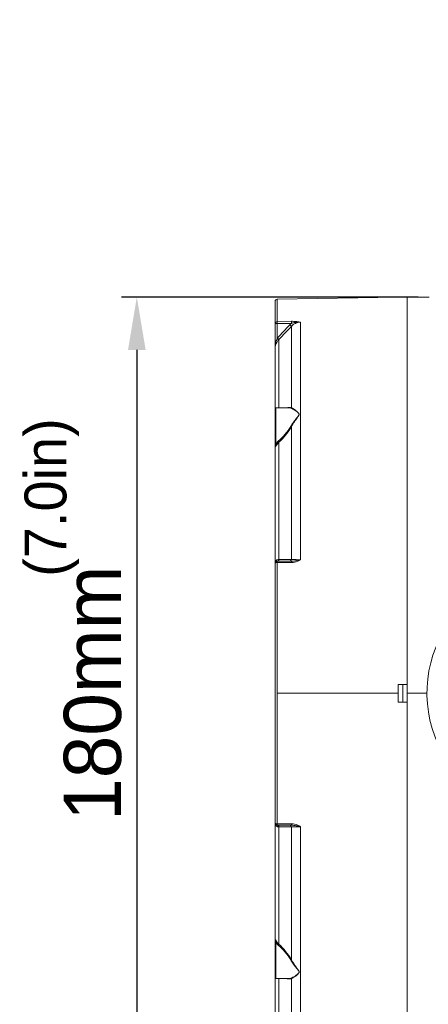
# Model space of a CAD drawing. Header units: millimetres. Extents: x 29035 to 30443, y 1864 to 2860.
# Tile 14 of 55: x 29645 to 29738, y 2417 to 2641. Entities that reach past the tile are written whole.
import ezdxf

# ---------------------------------------------------------------- set-up
doc = ezdxf.new("R2010")
doc.units = ezdxf.units.MM
doc.layers.add('\\M+5CFB8\\M+5CAB5\\M+5CFDF', color=7, linetype='Continuous', lineweight=13)
doc.dimstyles.new('ISO-25', dxfattribs={"dimtxt": 13, "dimasz": 12, "dimexe": 3.5, "dimexo": 0, "dimgap": 3.5, "dimtad": 1, "dimtxsty": 'Standard', "dimcen": 2.5, "dimadec": 0, "dimazin": 0, "dimtfac": 1, "dimtmove": 0, "dimatfit": 3, "dimfxl": 0, "dimarcsym": 0})

# ---------------------------------------------------------------- blocks, each defined once
blk = doc.blocks.new('*D7')
at = {"layer": '\\M+5CFB8\\M+5CAB5\\M+5CFDF', "color": 0, "lineweight": -2}
for p, q in [((29735.62, 2577.96), (29668.23, 2577.96)), ((29671.73, 2565.96), (29671.73, 2409.96)), ((29735.62, 2397.96), (29668.23, 2397.96))]:
    blk.add_line(p, q, dxfattribs=at)
at = {"layer": '\\M+5CFB8\\M+5CAB5\\M+5CFDF', "color": 0}
for points in [[(29669.73, 2565.96), (29673.73, 2565.96), (29671.73, 2577.96)], [(29669.73, 2409.96), (29673.73, 2409.96), (29671.73, 2397.96)]]:
    blk.add_solid(points, dxfattribs=at)
at = {"layer": 'Defpoints', "color": 0}
for p in [(29735.62, 2577.96), (29671.73, 2397.96), (29735.62, 2397.96)]:
    blk.add_point(p, dxfattribs=at)
at = {"layer": '\\M+5CFB8\\M+5CAB5\\M+5CFDF', "color": 0, "insert": (29661.73, 2487.96), "char_height": 13, "attachment_point": 5, "rotation": 90}
blk.add_mtext('180mm', dxfattribs=at)
blk = doc.blocks.new('*D8')
at = {"layer": '\\M+5CFB8\\M+5CAB5\\M+5CFDF', "color": 0, "lineweight": -2}
for p, q in [((29772.08, 2640.96), (29922.99, 2640.96)), ((29919.49, 2628.96), (29919.49, 2409.96)), ((29735.1, 2397.96), (29922.99, 2397.96))]:
    blk.add_line(p, q, dxfattribs=at)
at = {"layer": '\\M+5CFB8\\M+5CAB5\\M+5CFDF', "color": 0}
for points in [[(29917.49, 2628.96), (29921.49, 2628.96), (29919.49, 2640.96)], [(29917.49, 2409.96), (29921.49, 2409.96), (29919.49, 2397.96)]]:
    blk.add_solid(points, dxfattribs=at)
at = {"layer": 'Defpoints', "color": 0}
for p in [(29772.08, 2640.96), (29735.1, 2397.96), (29919.49, 2397.96)]:
    blk.add_point(p, dxfattribs=at)
at = {"layer": '\\M+5CFB8\\M+5CAB5\\M+5CFDF', "color": 0, "insert": (29909.49, 2519.46), "char_height": 13, "attachment_point": 5, "rotation": 90}
blk.add_mtext('243mm', dxfattribs=at)
blk = doc.blocks.new('*D9')
at = {"layer": '\\M+5CFB8\\M+5CAB5\\M+5CFDF', "color": 0, "lineweight": -2}
for p, q in [((29855.12, 2472.39), (29855.12, 2344.24)), ((29703.12, 2401.76), (29703.12, 2344.24)), ((29715.12, 2347.74), (29843.12, 2347.74))]:
    blk.add_line(p, q, dxfattribs=at)
at = {"layer": '\\M+5CFB8\\M+5CAB5\\M+5CFDF', "color": 0}
for points in [[(29715.12, 2349.74), (29715.12, 2345.74), (29703.12, 2347.74)], [(29843.12, 2349.74), (29843.12, 2345.74), (29855.12, 2347.74)]]:
    blk.add_solid(points, dxfattribs=at)
at = {"layer": 'Defpoints', "color": 0}
for p in [(29855.12, 2472.39), (29703.12, 2401.76), (29855.12, 2347.74)]:
    blk.add_point(p, dxfattribs=at)
at = {"layer": '\\M+5CFB8\\M+5CAB5\\M+5CFDF', "color": 0, "insert": (29779.12, 2357.74), "char_height": 13, "attachment_point": 5}
blk.add_mtext('152mm', dxfattribs=at)
blk = doc.blocks.new('*D10')
at = {"layer": '\\M+5CFB8\\M+5CAB5\\M+5CFDF', "color": 0, "lineweight": -2}
for p, q in [((29861.12, 2449.96), (29861.12, 2302.53)), ((29703.12, 2401.76), (29703.12, 2302.53)), ((29849.12, 2306.03), (29715.12, 2306.03))]:
    blk.add_line(p, q, dxfattribs=at)
at = {"layer": '\\M+5CFB8\\M+5CAB5\\M+5CFDF', "color": 0}
for points in [[(29715.12, 2308.03), (29715.12, 2304.03), (29703.12, 2306.03)], [(29849.12, 2308.03), (29849.12, 2304.03), (29861.12, 2306.03)]]:
    blk.add_solid(points, dxfattribs=at)
at = {"layer": 'Defpoints', "color": 0}
for p in [(29861.12, 2449.96), (29703.12, 2401.76), (29703.12, 2306.03)]:
    blk.add_point(p, dxfattribs=at)
at = {"layer": '\\M+5CFB8\\M+5CAB5\\M+5CFDF', "color": 0, "insert": (29782.12, 2316.03), "char_height": 13, "attachment_point": 5}
blk.add_mtext('158mm', dxfattribs=at)

msp = doc.modelspace()

# ---------------------------------------------------------------- linework, layer by layer
at = {"layer": '\\M+5CFB8\\M+5CAB5\\M+5CFDF'}
for p, q in [((29703.123, 2398.978), (29703.123, 2576.948)), ((29703.614, 2577.448), (29731.123, 2577.928)), ((29703.614, 2572.388), (29703.614, 2577.448)), ((29733.123, 2577.941), (29731.123, 2577.906)), ((29731.123, 2577.928), (29731.123, 2577.906)), ((29733.123, 2577.963), (29738.123, 2577.963)), ((29733.123, 2397.964), (29733.123, 2577.962)), ((29733.123, 2577.941), (29733.123, 2489.963)), ((29706.835, 2572.447), (29703.614, 2572.388)), ((29703.623, 2571.916), (29703.614, 2572.388)), ((29706.835, 2572.447), (29706.843, 2571.976)), ((29708.891, 2572.249), (29708.891, 2518.294)), ((29703.623, 2571.916), (29703.123, 2571.916)), ((29706.844, 2571.976), (29703.623, 2571.916)), ((29703.623, 2571.916), (29703.626, 2568.601)), ((29706.822, 2571.297), (29706.468, 2571.63)), ((29706.822, 2552.792), (29706.822, 2571.298)), ((29703.628, 2568.621), (29703.623, 2568.594)), ((29703.981, 2568.268), (29703.623, 2568.594)), ((29704.002, 2568.291), (29703.648, 2568.621)), ((29704.002, 2552.77), (29704.002, 2568.291)), ((29706.135, 2552.77), (29703.323, 2552.77)), ((29703.323, 2552.77), (29703.323, 2544.606)), ((29706.135, 2552.77), (29706.681, 2552.698)), ((29706.822, 2518.342), (29706.822, 2548.501)), ((29703.133, 2543.79), (29703.123, 2543.715)), ((29704.002, 2518.338), (29704.002, 2545.001)), ((29703.614, 2517.629), (29706.835, 2517.629)), ((29703.614, 2458.298), (29703.614, 2517.629)), ((29706.844, 2517.963), (29703.623, 2517.963)), ((29706.822, 2518.342), (29704.002, 2518.338)), ((29731.123, 2489.963), (29731.123, 2485.963)), ((29731.123, 2489.963), (29733.123, 2489.963)), ((29732.141, 2485.963), (29732.141, 2489.963)), ((29731.123, 2487.963), (29703.614, 2487.963)), ((29737.656, 2487.963), (29733.123, 2487.963)), ((29733.123, 2485.963), (29731.123, 2485.963)), ((29733.123, 2485.963), (29733.123, 2397.985)), ((29706.835, 2458.298), (29703.614, 2458.298)), ((29706.844, 2457.963), (29703.623, 2457.963)), ((29704.002, 2457.588), (29706.822, 2457.584)), ((29704.002, 2430.926), (29704.002, 2457.588)), ((29706.822, 2427.426), (29706.822, 2457.584)), ((29708.891, 2457.633), (29708.891, 2403.678)), ((29703.369, 2431.697), (29703.498, 2431.508)), ((29703.323, 2431.321), (29703.323, 2423.157)), ((29706.135, 2423.157), (29703.323, 2423.157)), ((29704.002, 2407.636), (29704.002, 2423.157)), ((29706.681, 2423.229), (29706.135, 2423.157)), ((29706.822, 2404.629), (29706.822, 2423.135))]:
    msp.add_line(p, q, dxfattribs=at)
for centre, radius, start, end in [((29703.623, 2576.948), 0.5, 91, 180), ((31073.049, 1286.268), 1876.086, 136.7542, 136.881041), ((31078.183, 1282.228), 1882.108, 136.771694, 136.897188), ((29709.074, 2569.18), 3.576, 128.58245, 136.76701), ((29708.379, 2566.353), 5.256, 169.75546, 179.99755), ((29708.342, 2566.358), 5.219, 166.60062, 169.7354), ((29703.323, 2552.57), 0.2, 90, 180), ((29711.533, 2541.658), 8.723, 160.24914, 160.94095), ((29703.623, 2517.463), 0.5, 89.99663, 180), ((29704.021, 2517.483), 0.895, 147.49165, 155.04377), ((29765.623, 2487.963), 28, 131.31066, 254.04966), ((29703.623, 2458.463), 0.5, 180, 270.00957), ((29704.08, 2458.463), 0.956, 180.0023, 188.81884), ((29703.993, 2458.426), 0.861, 212.50176, 223.37502), ((29703.968, 2458.403), 0.827, 223.41398, 231.01627), ((29711.536, 2434.27), 8.727, 199.06022, 199.75076), ((29703.323, 2423.357), 0.2, 180, 270)]:
    msp.add_arc(centre, radius, start, end, dxfattribs=at)
for points, knots in [([(29703.614, 2572.388), (29703.489, 2572.386), (29703.234, 2572.29), (29703.123, 2572.036), (29703.123, 2571.916)], [0, 0, 0, 0, 0.510199, 1, 1, 1, 1]), ([(29706.822, 2571.298), (29707.085, 2571.582), (29707.724, 2572.059), (29708.504, 2572.242), (29708.891, 2572.249)], [0, 0, 0, 0, 0.500103, 1, 1, 1, 1]), ([(29708.26, 2572.356), (29708.146, 2572.372), (29707.674, 2572.43), (29707.196, 2572.454), (29706.835, 2572.447)], [0, 0, 0, 0, 0.2404285, 1, 1, 1, 1]), ([(29708.891, 2572.249), (29708.84, 2572.259), (29708.63, 2572.299), (29708.419, 2572.333), (29708.26, 2572.356)], [0, 0, 0, 0, 0.2448184, 1, 1, 1, 1]), ([(29704.002, 2568.29), (29703.952, 2568.236), (29703.761, 2568.019), (29703.591, 2567.784), (29703.482, 2567.599)], [0, 0, 0, 0, 0.2553186, 1, 1, 1, 1]), ([(29703.267, 2567.145), (29703.243, 2567.08), (29703.161, 2566.824), (29703.123, 2566.554), (29703.123, 2566.354)], [0, 0, 0, 0, 0.2564368, 1, 1, 1, 1]), ([(29703.482, 2567.599), (29703.46, 2567.562), (29703.379, 2567.416), (29703.31, 2567.262), (29703.267, 2567.145)], [0, 0, 0, 0, 0.2563336, 1, 1, 1, 1]), ([(29705.617, 2552.788), (29705.673, 2552.8), (29705.89, 2552.843), (29706.111, 2552.865), (29706.274, 2552.866)], [0, 0, 0, 0, 0.261624, 1, 1, 1, 1]), ([(29706.274, 2552.866), (29706.323, 2552.866), (29706.507, 2552.861), (29706.692, 2552.831), (29706.822, 2552.792)], [0, 0, 0, 0, 0.2609844, 1, 1, 1, 1]), ([(29706.681, 2552.698), (29706.847, 2552.649), (29707.192, 2552.506), (29707.608, 2552.266), (29707.952, 2552.027), (29708.211, 2551.82), (29708.415, 2551.623), (29708.541, 2551.441), (29708.594, 2551.335), (29708.594, 2551.281)], [0, 0, 0, 0, 0.2123764, 0.4563456, 0.5882352, 0.7250648, 0.8637429, 0.9329231, 1, 1, 1, 1]), ([(29706.822, 2552.792), (29706.979, 2552.733), (29707.306, 2552.571), (29707.788, 2552.252), (29708.189, 2551.912), (29708.489, 2551.602), (29708.595, 2551.39), (29708.594, 2551.282)], [0, 0, 0, 0, 0.2105514, 0.4543595, 0.7242336, 0.8647822, 1, 1, 1, 1]), ([(29708.594, 2551.281), (29708.593, 2551.224), (29708.528, 2551.116), (29708.438, 2550.962), (29708.322, 2550.807), (29708.153, 2550.603), (29707.935, 2550.34), (29707.58, 2549.901), (29707.147, 2549.317), (29706.83, 2548.822), (29706.681, 2548.564)], [0, 0, 0, 0, 0.0512645, 0.1065225, 0.163859, 0.2234394, 0.3456878, 0.4715584, 0.731545, 1, 1, 1, 1]), ([(29708.594, 2551.282), (29708.593, 2551.166), (29708.469, 2550.937), (29708.246, 2550.638), (29708.002, 2550.316), (29707.669, 2549.866), (29707.26, 2549.268), (29706.963, 2548.763), (29706.822, 2548.501)], [0, 0, 0, 0, 0.1047041, 0.221484, 0.343591, 0.4694474, 0.7300359, 1, 1, 1, 1]), ([(29706.681, 2548.564), (29706.306, 2547.918), (29705.437, 2546.722), (29704.403, 2545.672), (29703.86, 2545.194)], [0, 0, 0, 0, 0.5080626, 1, 1, 1, 1]), ([(29706.822, 2548.501), (29706.449, 2547.834), (29705.584, 2546.594), (29704.547, 2545.499), (29704.002, 2545.001)], [0, 0, 0, 0, 0.5084001, 1, 1, 1, 1]), ([(29706.681, 2548.564), (29706.694, 2548.556), (29706.74, 2548.533), (29706.787, 2548.51), (29706.822, 2548.501)], [0, 0, 0, 0, 0.2964464, 1, 1, 1, 1]), ([(29703.288, 2544.507), (29703.261, 2544.428), (29703.178, 2544.171), (29703.123, 2543.902), (29703.123, 2543.715)], [0, 0, 0, 0, 0.3088528, 1, 1, 1, 1]), ([(29703.498, 2544.419), (29703.413, 2544.294), (29703.273, 2544.096), (29703.155, 2543.879), (29703.133, 2543.79)], [0, 0, 0, 0, 0.6239801, 1, 1, 1, 1]), ([(29703.86, 2545.194), (29703.809, 2545.149), (29703.614, 2544.968), (29703.438, 2544.766), (29703.323, 2544.606)], [0, 0, 0, 0, 0.2590317, 1, 1, 1, 1]), ([(29703.323, 2544.606), (29703.346, 2544.596), (29703.42, 2544.554), (29703.491, 2544.481), (29703.498, 2544.419)], [0, 0, 0, 0, 0.2791702, 1, 1, 1, 1]), ([(29704.002, 2545.001), (29703.953, 2544.956), (29703.77, 2544.776), (29703.605, 2544.576), (29703.498, 2544.419)], [0, 0, 0, 0, 0.2589726, 1, 1, 1, 1]), ([(29703.86, 2545.194), (29703.877, 2545.181), (29703.935, 2545.125), (29703.987, 2545.058), (29704.002, 2545.001)], [0, 0, 0, 0, 0.2718862, 1, 1, 1, 1]), ([(29703.123, 2517.463), (29703.123, 2517.525), (29703.343, 2517.619), (29703.497, 2517.628), (29703.614, 2517.629)], [0, 0, 0, 0, 0.3443213, 1, 1, 1, 1]), ([(29703.485, 2518.195), (29703.521, 2518.22), (29703.676, 2518.314), (29703.865, 2518.348), (29704.002, 2518.34)], [0, 0, 0, 0, 0.2395387, 1, 1, 1, 1]), ([(29703.623, 2517.963), (29703.625, 2517.963), (29703.622, 2517.951), (29703.621, 2517.938), (29703.618, 2517.907), (29703.618, 2517.849), (29703.615, 2517.754), (29703.613, 2517.674), (29703.614, 2517.629)], [0, 0, 0, 0, 0.0178992, 0.0710859, 0.157723, 0.275881, 0.5960314, 1, 1, 1, 1]), ([(29703.623, 2517.963), (29703.706, 2517.963), (29703.889, 2518.06), (29703.962, 2518.241), (29703.981, 2518.339)], [0, 0, 0, 0, 0.4531924, 1, 1, 1, 1]), ([(29704.002, 2518.338), (29703.983, 2518.238), (29703.909, 2518.054), (29703.72, 2517.96), (29703.636, 2517.964)], [0, 0, 0, 0, 0.549193, 1, 1, 1, 1]), ([(29706.822, 2518.342), (29706.816, 2518.307), (29706.782, 2518.182), (29706.704, 2518.063), (29706.624, 2518.011)], [0, 0, 0, 0, 0.2733427, 1, 1, 1, 1]), ([(29708.891, 2518.294), (29708.698, 2518.294), (29708.008, 2518.299), (29707.318, 2518.315), (29706.822, 2518.342)], [0, 0, 0, 0, 0.280003, 1, 1, 1, 1]), ([(29706.843, 2517.963), (29706.841, 2517.963), (29706.843, 2517.951), (29706.839, 2517.938), (29706.839, 2517.907), (29706.837, 2517.849), (29706.836, 2517.754), (29706.835, 2517.674), (29706.835, 2517.629)], [0, 0, 0, 0, 0.0183315, 0.0711992, 0.1576428, 0.2758425, 0.5959401, 1, 1, 1, 1]), ([(29708.171, 2518.13), (29708.06, 2518.107), (29707.622, 2518.022), (29707.176, 2517.963), (29706.843, 2517.963)], [0, 0, 0, 0, 0.2541124, 1, 1, 1, 1]), ([(29703.614, 2458.298), (29703.497, 2458.298), (29703.343, 2458.308), (29703.123, 2458.402), (29703.123, 2458.463)], [0, 0, 0, 0, 0.6556788, 1, 1, 1, 1]), ([(29703.623, 2457.963), (29703.625, 2457.963), (29703.622, 2457.976), (29703.621, 2457.989), (29703.618, 2458.02), (29703.618, 2458.077), (29703.615, 2458.172), (29703.613, 2458.253), (29703.614, 2458.298)], [0, 0, 0, 0, 0.0178992, 0.0710859, 0.157723, 0.275881, 0.5960314, 1, 1, 1, 1]), ([(29706.835, 2458.298), (29706.835, 2458.253), (29706.836, 2458.172), (29706.837, 2458.077), (29706.839, 2458.02), (29706.839, 2457.989), (29706.843, 2457.976), (29706.841, 2457.963), (29706.843, 2457.963)], [0, 0, 0, 0, 0.4040652, 0.7241637, 0.8423625, 0.9288046, 0.9816706, 1, 1, 1, 1]), ([(29704.002, 2457.587), (29703.9, 2457.58), (29703.698, 2457.602), (29703.521, 2457.7), (29703.448, 2457.76)], [0, 0, 0, 0, 0.5186248, 1, 1, 1, 1]), ([(29703.982, 2457.587), (29703.963, 2457.686), (29703.89, 2457.866), (29703.707, 2457.963), (29703.623, 2457.963)], [0, 0, 0, 0, 0.5465128, 1, 1, 1, 1]), ([(29704.002, 2457.588), (29703.983, 2457.687), (29703.912, 2457.866), (29703.731, 2457.963), (29703.648, 2457.963)], [0, 0, 0, 0, 0.5484578, 1, 1, 1, 1]), ([(29706.822, 2457.584), (29706.816, 2457.619), (29706.782, 2457.745), (29706.704, 2457.864), (29706.624, 2457.915)], [0, 0, 0, 0, 0.2733474, 1, 1, 1, 1]), ([(29706.822, 2457.584), (29706.967, 2457.592), (29707.656, 2457.623), (29708.346, 2457.632), (29708.891, 2457.633)], [0, 0, 0, 0, 0.2102881, 1, 1, 1, 1]), ([(29706.843, 2457.963), (29706.953, 2457.963), (29707.399, 2457.942), (29707.841, 2457.865), (29708.17, 2457.797)], [0, 0, 0, 0, 0.2455624, 1, 1, 1, 1]), ([(29703.123, 2432.211), (29703.123, 2432.158), (29703.14, 2431.887), (29703.218, 2431.625), (29703.288, 2431.42)], [0, 0, 0, 0, 0.1984566, 1, 1, 1, 1]), ([(29703.123, 2432.211), (29703.123, 2432.141), (29703.196, 2431.955), (29703.301, 2431.797), (29703.369, 2431.697)], [0, 0, 0, 0, 0.3681799, 1, 1, 1, 1]), ([(29703.323, 2431.321), (29703.346, 2431.33), (29703.42, 2431.373), (29703.491, 2431.445), (29703.498, 2431.508)], [0, 0, 0, 0, 0.2791726, 1, 1, 1, 1]), ([(29703.498, 2431.508), (29703.533, 2431.457), (29703.684, 2431.249), (29703.859, 2431.059), (29704.002, 2430.926)], [0, 0, 0, 0, 0.2402414, 1, 1, 1, 1]), ([(29703.323, 2431.321), (29703.36, 2431.269), (29703.522, 2431.057), (29703.709, 2430.865), (29703.86, 2430.732)], [0, 0, 0, 0, 0.2402066, 1, 1, 1, 1]), ([(29703.86, 2430.732), (29703.877, 2430.746), (29703.935, 2430.801), (29703.987, 2430.869), (29704.002, 2430.926)], [0, 0, 0, 0, 0.2718823, 1, 1, 1, 1]), ([(29703.86, 2430.732), (29704.403, 2430.255), (29705.437, 2429.204), (29706.306, 2428.009), (29706.681, 2427.363)], [0, 0, 0, 0, 0.4919141, 1, 1, 1, 1]), ([(29704.002, 2430.926), (29704.547, 2430.427), (29705.584, 2429.332), (29706.449, 2428.093), (29706.822, 2427.426)], [0, 0, 0, 0, 0.4915765, 1, 1, 1, 1]), ([(29706.681, 2427.363), (29706.694, 2427.37), (29706.74, 2427.394), (29706.787, 2427.416), (29706.822, 2427.426)], [0, 0, 0, 0, 0.2964203, 1, 1, 1, 1]), ([(29706.681, 2427.363), (29706.831, 2427.103), (29707.149, 2426.605), (29707.586, 2426.018), (29707.943, 2425.577), (29708.162, 2425.313), (29708.332, 2425.108), (29708.445, 2424.951), (29708.539, 2424.798), (29708.594, 2424.686), (29708.594, 2424.63)], [0, 0, 0, 0, 0.2688199, 0.5290703, 0.6550328, 0.7773394, 0.8368492, 0.8940326, 0.9492399, 1, 1, 1, 1]), ([(29706.822, 2427.426), (29706.964, 2427.162), (29707.263, 2426.655), (29707.674, 2426.053), (29708.009, 2425.6), (29708.254, 2425.276), (29708.48, 2424.978), (29708.595, 2424.744), (29708.594, 2424.629)], [0, 0, 0, 0, 0.2703327, 0.5311847, 0.6571166, 0.7792617, 0.8959656, 1, 1, 1, 1]), ([(29708.594, 2424.63), (29708.593, 2424.575), (29708.531, 2424.474), (29708.439, 2424.339), (29708.324, 2424.214), (29708.158, 2424.065), (29707.944, 2423.893), (29707.602, 2423.657), (29707.189, 2423.419), (29706.846, 2423.277), (29706.681, 2423.229)], [0, 0, 0, 0, 0.0674477, 0.136497, 0.205616, 0.2755608, 0.4122202, 0.5439618, 0.7877124, 1, 1, 1, 1]), ([(29708.594, 2424.629), (29708.593, 2424.521), (29708.477, 2424.315), (29708.182, 2424.006), (29707.781, 2423.671), (29707.303, 2423.354), (29706.978, 2423.193), (29706.822, 2423.135)], [0, 0, 0, 0, 0.1356638, 0.2761825, 0.5458479, 0.7894828, 1, 1, 1, 1]), ([(29706.297, 2423.061), (29706.245, 2423.061), (29706.028, 2423.066), (29705.812, 2423.098), (29705.65, 2423.131)], [0, 0, 0, 0, 0.2388658, 1, 1, 1, 1]), ([(29706.822, 2423.135), (29706.781, 2423.123), (29706.61, 2423.078), (29706.432, 2423.062), (29706.297, 2423.061)], [0, 0, 0, 0, 0.2407125, 1, 1, 1, 1])]:
    msp.add_open_spline(points, degree=3, knots=knots, dxfattribs=at)
for points in [[(29706.843, 2571.976), (29707.274, 2572.112), (29707.721, 2572.207), (29708.17, 2572.244)], [(29708.17, 2572.244), (29708.41, 2572.263), (29708.651, 2572.266), (29708.891, 2572.249)], [(29703.623, 2568.594), (29703.472, 2568.265), (29703.35, 2567.92), (29703.266, 2567.568)], [(29706.681, 2552.698), (29706.737, 2552.703), (29706.792, 2552.743), (29706.822, 2552.792)], [(29703.123, 2517.463), (29703.123, 2517.599), (29703.153, 2517.737), (29703.21, 2517.86)], [(29703.267, 2517.963), (29703.324, 2518.053), (29703.399, 2518.133), (29703.485, 2518.195)], [(29706.624, 2518.011), (29706.579, 2517.982), (29706.523, 2517.963), (29706.468, 2517.963)], [(29706.835, 2517.629), (29707.323, 2517.629), (29707.814, 2517.765), (29708.26, 2517.963)], [(29708.891, 2518.294), (29708.652, 2518.235), (29708.412, 2518.179), (29708.171, 2518.13)], [(29708.26, 2517.963), (29708.477, 2518.06), (29708.687, 2518.173), (29708.891, 2518.294)], [(29703.267, 2457.963), (29703.199, 2458.069), (29703.154, 2458.192), (29703.135, 2458.317)], [(29708.26, 2457.963), (29707.814, 2458.162), (29707.323, 2458.298), (29706.835, 2458.298)], [(29706.624, 2457.915), (29706.579, 2457.945), (29706.523, 2457.963), (29706.468, 2457.963)], [(29708.17, 2457.797), (29708.412, 2457.747), (29708.652, 2457.692), (29708.891, 2457.633)], [(29708.891, 2457.633), (29708.687, 2457.754), (29708.477, 2457.866), (29708.26, 2457.963)], [(29706.681, 2423.229), (29706.737, 2423.224), (29706.792, 2423.183), (29706.822, 2423.135)]]:
    msp.add_open_spline(points, degree=3, dxfattribs=at)

# ---------------------------------------------------------------- texts
at = {"layer": '\\M+5CFB8\\M+5CAB5\\M+5CFDF', "insert": (29646.222, 2514.414), "char_height": 9.5, "width": 47.51945, "attachment_point": 1, "rotation": 90}
msp.add_mtext('(7.0in)', dxfattribs=at)

# ---------------------------------------------------------------- dimensions: what is measured, and where the dimension line sits
at = {"layer": '\\M+5CFB8\\M+5CAB5\\M+5CFDF'}
for base, p1, p2, picture, middle in [((29919.492, 2397.963), (29772.078, 2640.963), (29735.101, 2397.963), '*D8', (29909.492, 2519.463)), ((29671.729, 2397.963), (29735.623, 2577.963), (29735.623, 2397.963), '*D7', (29661.729, 2487.963))]:
    dim = msp.add_linear_dim(base=base, p1=p1, p2=p2, angle=90, text='<>mm', dimstyle='ISO-25', dxfattribs=at)
    dim.commit()
    dim.dimension.update_dxf_attribs({"geometry": picture, "text_midpoint": middle})
for base, p1, p2, picture, middle in [((29855.123, 2347.744), (29703.123, 2401.757), (29855.123, 2472.389), '*D9', (29779.123, 2357.744)), ((29703.123, 2306.03), (29861.123, 2449.963), (29703.123, 2401.757), '*D10', (29782.123, 2316.03))]:
    dim = msp.add_linear_dim(base=base, p1=p1, p2=p2, text='<>mm', dimstyle='ISO-25', dxfattribs=at)
    dim.commit()
    dim.dimension.update_dxf_attribs({"geometry": picture, "text_midpoint": middle})

doc.saveas('drawing.dxf')
